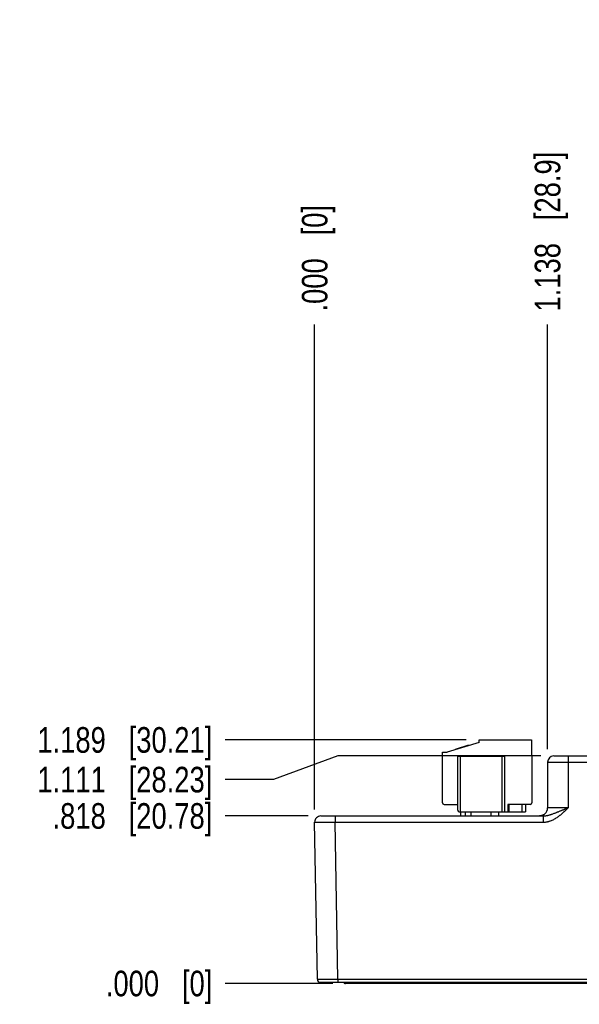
# Model space of a CAD drawing. Header units: inches. Extents: x 0 to 34, y 0 to 22.
# Tile 3 of 64: x 5.7 to 8.4, y 6.3 to 11.1. Entities that reach past the tile are written whole.
import ezdxf

# ---------------------------------------------------------------- set-up
doc = ezdxf.new("R2010")
doc.units = ezdxf.units.IN
doc.header["$LTSCALE"] = 1.87
doc.header["$MEASUREMENT"] = 0
doc.layers.get('0').update_dxf_attribs({"linetype": 'CONTINUOUS'})
doc.layers.add('DIMENSIONS', color=7, linetype='CONTINUOUS')
doc.styles.get("Standard").update_dxf_attribs({"font": 'txt', "width": 0.8})
doc.dimstyles.new('DIMSTYLE_1', dxfattribs={"dimtxt": 0.125, "dimasz": 0.18, "dimexe": 0.125, "dimexo": 0.0625, "dimgap": 0.03125, "dimtad": 0, "dimtih": 1, "dimtoh": 1, "dimdec": 3, "dimzin": 4, "dimdsep": 46, "dimtxsty": 'STANDARD', "dimblk": '_FILLED', "dimblk1": '_FILLED', "dimblk2": '_FILLED', "dimcen": 0.09, "dimadec": 0, "dimazin": 0, "dimtp": 0.01, "dimtm": 0.01, "dimtfac": 1, "dimtdec": 3, "dimtofl": 0, "dimtmove": 0, "dimatfit": 3, "dimldrblk": '_FILLED', "dimfxl": 1, "dimtolj": 1, "dimtzin": 4, "dimarcsym": 0})

# ---------------------------------------------------------------- blocks, each defined once
blk = doc.blocks.new('*D0')
at = {"layer": 'DIMENSIONS', "color": 2, "linetype": 'CONTINUOUS'}
blk.add_line((7.0651, 7.2008), (6.6601, 7.2008), dxfattribs=at)
at = {"layer": 'DIMENSIONS', "color": 2, "linetype": 'CONTINUOUS', "insert": (6.5976, 7.2633), "char_height": 0.125, "width": 1.225, "attachment_point": 3, "line_spacing_factor": 0.9}
blk.add_mtext('.818{\\Ftxt.shx;\\W1.000000;\\H0.125000; }[20.78]', dxfattribs=at)
blk = doc.blocks.new('_FILLED')
at = {"color": 0, "linetype": 'BYBLOCK'}
blk.add_solid([(0, 0), (-1, 0.174), (-1, -0.174)], dxfattribs=at)
blk = doc.blocks.new('*D1')
at = {"layer": 'DIMENSIONS', "color": 2, "linetype": 'CONTINUOUS'}
blk.add_line((7.1863, 6.3827), (6.6601, 6.3827), dxfattribs=at)
at = {"layer": 'DIMENSIONS', "color": 2, "linetype": 'CONTINUOUS', "insert": (6.5976, 6.4452), "char_height": 0.125, "width": 0.825, "attachment_point": 3, "line_spacing_factor": 0.9}
blk.add_mtext('.000{\\Ftxt.shx;\\W1.000000;\\H0.125000; }[0]', dxfattribs=at)
blk = doc.blocks.new('*D2')
at = {"layer": 'DIMENSIONS', "color": 2, "linetype": 'CONTINUOUS'}
for p, q in [((7.2111, 7.4939), (6.8958, 7.3781)), ((8.203, 7.4939), (7.2111, 7.4939)), ((6.8958, 7.3781), (6.6601, 7.3781))]:
    blk.add_line(p, q, dxfattribs=at)
at = {"layer": 'DIMENSIONS', "color": 2, "linetype": 'CONTINUOUS', "insert": (6.5976, 7.4406), "char_height": 0.125, "width": 1.325, "attachment_point": 3, "line_spacing_factor": 0.9}
blk.add_mtext('1.111{\\Ftxt.shx;\\W1.000000;\\H0.125000; }[28.23]', dxfattribs=at)
blk = doc.blocks.new('*D3')
at = {"layer": 'DIMENSIONS', "color": 2, "linetype": 'CONTINUOUS'}
blk.add_line((7.8383, 7.572), (6.6601, 7.572), dxfattribs=at)
at = {"layer": 'DIMENSIONS', "color": 2, "linetype": 'CONTINUOUS', "insert": (6.5976, 7.6345), "char_height": 0.125, "width": 1.325, "attachment_point": 3, "line_spacing_factor": 0.9}
blk.add_mtext('1.189{\\Ftxt.shx;\\W1.000000;\\H0.125000; }[30.21]', dxfattribs=at)
blk = doc.blocks.new('*D5')
at = {"layer": 'DIMENSIONS', "color": 2, "linetype": 'CONTINUOUS'}
blk.add_line((8.2355, 7.5264), (8.2355, 9.6009), dxfattribs=at)
at = {"layer": 'DIMENSIONS', "color": 2, "linetype": 'CONTINUOUS', "insert": (8.173, 9.6634), "char_height": 0.125, "width": 1.225, "attachment_point": 1, "rotation": 90, "line_spacing_factor": 0.9}
blk.add_mtext('1.138{\\Ftxt.shx;\\W1.000000;\\H0.125000; }[28.9]', dxfattribs=at)
blk = doc.blocks.new('*D6')
at = {"layer": 'DIMENSIONS', "color": 2, "linetype": 'CONTINUOUS'}
blk.add_line((7.0976, 7.2328), (7.0976, 9.6009), dxfattribs=at)
at = {"layer": 'DIMENSIONS', "color": 2, "linetype": 'CONTINUOUS', "insert": (7.0351, 9.6634), "char_height": 0.125, "width": 0.825, "attachment_point": 1, "rotation": 90, "line_spacing_factor": 0.9}
blk.add_mtext('.000{\\Ftxt.shx;\\W1.000000;\\H0.125000; }[0]', dxfattribs=at)
blk = doc.blocks.new('*D7')
at = {"layer": 'DIMENSIONS', "color": 2, "linetype": 'CONTINUOUS'}
blk.add_line((9.9484, 7.5951), (9.9484, 9.6009), dxfattribs=at)
at = {"layer": 'DIMENSIONS', "color": 2, "linetype": 'CONTINUOUS', "insert": (9.8859, 9.6634), "char_height": 0.125, "width": 1.325, "attachment_point": 1, "rotation": 90, "line_spacing_factor": 0.9}
blk.add_mtext('2.851{\\Ftxt.shx;\\W1.000000;\\H0.125000; }[72.41]', dxfattribs=at)
blk = doc.blocks.new('*D8')
at = {"layer": 'DIMENSIONS', "color": 2, "linetype": 'CONTINUOUS'}
blk.add_line((14.2687, 7.6091), (14.2687, 9.6009), dxfattribs=at)
at = {"layer": 'DIMENSIONS', "color": 2, "linetype": 'CONTINUOUS', "insert": (14.2062, 9.6634), "char_height": 0.125, "width": 1.425, "attachment_point": 1, "rotation": 90, "line_spacing_factor": 0.9}
blk.add_mtext('7.171{\\Ftxt.shx;\\W1.000000;\\H0.125000; }[182.14]', dxfattribs=at)

msp = doc.modelspace()

# ---------------------------------------------------------------- linework, layer by layer
at = {"color": 7, "linetype": 'CONTINUOUS'}
for p, q in [((7.9008, 7.5598), (7.7453, 7.5123)), ((7.9008, 7.5598), (7.9008, 7.572)), ((7.9008, 7.572), (8.1567, 7.572)), ((8.1567, 7.572), (8.1567, 7.4933)), ((7.7217, 7.2649), (7.7217, 7.5129)), ((7.7217, 7.5129), (7.7453, 7.5129)), ((7.7453, 7.5129), (7.7453, 7.5123)), ((7.8493, 7.5461), (7.7837, 7.526)), ((7.7837, 7.526), (7.7843, 7.5242)), ((7.7853, 7.5265), (7.7859, 7.5247)), ((7.7886, 7.5275), (7.7892, 7.5257)), ((7.7952, 7.5296), (7.7958, 7.5277)), ((7.8018, 7.5316), (7.8023, 7.5297)), ((7.81, 7.5341), (7.8105, 7.5322)), ((7.8247, 7.5386), (7.8253, 7.5367)), ((7.8329, 7.5411), (7.8335, 7.5392)), ((7.8395, 7.5431), (7.8401, 7.5412)), ((7.846, 7.5451), (7.8466, 7.5432)), ((7.8477, 7.5456), (7.8483, 7.5437)), ((7.8493, 7.5461), (7.8499, 7.5442)), ((7.7965, 7.2295), (7.7965, 7.4933)), ((7.7965, 7.4933), (8.0248, 7.4933)), ((7.8083, 7.4933), (7.8083, 7.2216)), ((8.013, 7.2216), (8.013, 7.4933)), ((8.0248, 7.4933), (8.0248, 7.2216)), ((8.1567, 7.4933), (8.1587, 7.4933)), ((8.1587, 7.4933), (8.1587, 7.2649)), ((8.2355, 7.4639), (8.2355, 7.2402)), ((8.2655, 7.4939), (9.9276, 7.4939)), ((8.3355, 7.4939), (8.3355, 7.4637)), ((8.3355, 7.4637), (8.3355, 7.2405)), ((8.3355, 7.4637), (9.9276, 7.4637)), ((7.7296, 7.257), (7.7965, 7.257)), ((7.8044, 7.2216), (8.1272, 7.2216)), ((7.8103, 7.2216), (7.8103, 7.2008)), ((7.8339, 7.2008), (7.8339, 7.2216)), ((7.8615, 7.2008), (7.8615, 7.2216)), ((7.9599, 7.2008), (7.9599, 7.2216)), ((7.9953, 7.2216), (7.9953, 7.2008)), ((8.0406, 7.257), (8.0406, 7.2216)), ((8.1508, 7.257), (8.0406, 7.257)), ((8.0485, 7.2216), (8.0485, 7.257)), ((8.1115, 7.2216), (8.1115, 7.257)), ((8.1272, 7.257), (8.1272, 7.2216)), ((7.111, 6.4034), (7.0976, 7.1703)), ((7.1276, 7.2008), (8.2147, 7.2008)), ((7.1976, 7.2008), (7.1976, 7.1705)), ((7.211, 6.4036), (7.1976, 7.1705)), ((7.1976, 7.1705), (8.2147, 7.1705)), ((8.1971, 7.2008), (8.1969, 7.2008)), ((8.1973, 7.2008), (8.1971, 7.2008)), ((8.1976, 7.2008), (8.1973, 7.2008)), ((8.1979, 7.2008), (8.1976, 7.2008)), ((8.1982, 7.2008), (8.1979, 7.2008)), ((8.1986, 7.2009), (8.1982, 7.2008)), ((8.2149, 7.2055), (8.2141, 7.2051)), ((8.2147, 7.2008), (8.2147, 7.1705)), ((8.2152, 7.2057), (8.2148, 7.2055)), ((7.111, 6.4034), (7.211, 6.4036)), ((7.211, 6.4036), (7.211, 6.3887)), ((7.211, 6.4036), (13.997, 6.4036)), ((7.126, 6.3887), (14.082, 6.3887)), ((7.2481, 6.3827), (7.2488, 6.3827)), ((13.9737, 6.3827), (7.2488, 6.3827)), ((7.269, 6.3827), (7.269, 6.3887))]:
    msp.add_line(p, q, dxfattribs=at)
for points in [[(8.1969, 7.2008), (8.1966, 7.2008), (8.1965, 7.2008)], [(8.2144, 7.2053), (8.2141, 7.2051), (8.2138, 7.2049), (8.2134, 7.2048), (8.2131, 7.2046), (8.2128, 7.2044), (8.2124, 7.2043), (8.2121, 7.2041), (8.2118, 7.204), (8.2114, 7.2039), (8.2111, 7.2037), (8.2108, 7.2036), (8.2104, 7.2035), (8.2101, 7.2033), (8.2098, 7.2032), (8.2095, 7.2031), (8.2092, 7.203), (8.2088, 7.2029), (8.2085, 7.2028), (8.2082, 7.2027), (8.2079, 7.2026), (8.2076, 7.2025), (8.2073, 7.2024), (8.207, 7.2023), (8.2067, 7.2022), (8.2064, 7.2021), (8.2061, 7.2021), (8.2058, 7.202), (8.2056, 7.2019), (8.2053, 7.2019), (8.205, 7.2018), (8.2047, 7.2017), (8.2044, 7.2017), (8.2042, 7.2016), (8.2039, 7.2016), (8.2036, 7.2015), (8.2034, 7.2015), (8.2031, 7.2014), (8.2029, 7.2014), (8.2026, 7.2013), (8.2024, 7.2013), (8.2021, 7.2012), (8.2019, 7.2012), (8.2016, 7.2012), (8.2014, 7.2011), (8.2012, 7.2011), (8.201, 7.2011), (8.2007, 7.2011), (8.2005, 7.201), (8.2003, 7.201), (8.2001, 7.201), (8.1999, 7.201), (8.1997, 7.2009), (8.1995, 7.2009), (8.1993, 7.2009), (8.1991, 7.2009), (8.1989, 7.2009), (8.1987, 7.2009), (8.1986, 7.2009)], [(7.2398, 6.3887), (7.2398, 6.3885), (7.2402, 6.3878), (7.2405, 6.3872), (7.2409, 6.3867), (7.2414, 6.3861), (7.2418, 6.3856), (7.2423, 6.3851), (7.2429, 6.3847), (7.2435, 6.3843), (7.2441, 6.3839), (7.2447, 6.3836), (7.2454, 6.3833), (7.246, 6.3831), (7.2467, 6.3829), (7.2474, 6.3828), (7.2481, 6.3827)]]:
    msp.add_lwpolyline(points, dxfattribs=at)
for centre, radius, start, end in [((8.2655, 7.4639), 0.03, 90, 180), ((7.7296, 7.2649), 0.00787, 180, 270), ((8.1508, 7.2649), 0.00787, 270, 360), ((7.8044, 7.2295), 0.00787, 180, 270), ((8.1962, 7.2402), 0.0394, 270.1441, 360), ((7.1276, 7.1708), 0.03, 90.0012, 181), ((7.126, 6.4037), 0.015, 181, 270), ((7.2488, 6.3925), 0.00984, 203.0401, 269.9996)]:
    msp.add_arc(centre, radius, start, end, dxfattribs=at)
for points, knots in [([(8.2355, 7.4639), (8.2355, 7.4639), (8.2355, 7.4639), (8.2355, 7.4639), (8.2355, 7.4639), (8.2356, 7.4639), (8.2356, 7.4639), (8.2356, 7.4639), (8.2356, 7.4639), (8.2356, 7.4639), (8.2357, 7.4639), (8.2357, 7.4639), (8.2358, 7.4639), (8.2359, 7.4639), (8.236, 7.4639), (8.2362, 7.4639), (8.2363, 7.4639), (8.2365, 7.4639), (8.2367, 7.4639), (8.237, 7.4639), (8.2375, 7.4639), (8.238, 7.4639), (8.2386, 7.4639), (8.2392, 7.4639), (8.2399, 7.4639), (8.2406, 7.4638), (8.2414, 7.4638), (8.2423, 7.4638), (8.2435, 7.4638), (8.2452, 7.4638), (8.2474, 7.4638), (8.2498, 7.4638), (8.2525, 7.4638), (8.2553, 7.4638), (8.2583, 7.4638), (8.2615, 7.4638), (8.2649, 7.4637), (8.2684, 7.4637), (8.2735, 7.4637), (8.2802, 7.4637), (8.2886, 7.4637), (8.2974, 7.4637), (8.3066, 7.4637), (8.3161, 7.4637), (8.3258, 7.4637), (8.3323, 7.4637), (8.3355, 7.4637)], [0, 0, 0, 0, 0.000009, 0.000026, 0.000084, 0.00018, 0.000313, 0.000483, 0.00069, 0.000935, 0.001218, 0.001896, 0.002724, 0.003703, 0.004831, 0.006109, 0.007537, 0.009114, 0.010841, 0.01474, 0.019233, 0.024316, 0.029987, 0.036242, 0.043078, 0.050491, 0.058475, 0.067026, 0.076139, 0.09603, 0.118097, 0.14229, 0.168549, 0.19681, 0.227007, 0.259066, 0.29291, 0.328457, 0.365622, 0.444444, 0.528616, 0.617328, 0.709724, 0.804916, 0.901986, 1, 1, 1, 1]), ([(8.2147, 7.1705), (8.2177, 7.1705), (8.2222, 7.1707), (8.2281, 7.1714), (8.2325, 7.1722), (8.2369, 7.1731), (8.2413, 7.1742), (8.2456, 7.1754), (8.2512, 7.1774), (8.2582, 7.1801), (8.2663, 7.184), (8.2741, 7.1884), (8.2817, 7.1932), (8.2878, 7.1975), (8.2926, 7.2011), (8.2961, 7.2039), (8.2996, 7.2067), (8.3042, 7.2106), (8.3086, 7.2146), (8.313, 7.2186), (8.3163, 7.2217), (8.3196, 7.2248), (8.3228, 7.2279), (8.326, 7.231), (8.3292, 7.2342), (8.3324, 7.2373), (8.3345, 7.2394), (8.3355, 7.2405)], [0, 0, 0, 0, 0.062484, 0.093736, 0.124987, 0.156238, 0.18749, 0.218742, 0.249993, 0.312487, 0.374983, 0.43748, 0.499979, 0.562479, 0.593731, 0.624984, 0.656236, 0.687488, 0.74999, 0.781242, 0.812493, 0.843744, 0.874995, 0.906247, 0.937498, 0.968749, 1, 1, 1, 1]), ([(8.2147, 7.2008), (8.216, 7.2008), (8.2186, 7.2009), (8.2239, 7.2013), (8.2291, 7.202), (8.2343, 7.203), (8.2394, 7.2042), (8.2444, 7.2056), (8.2494, 7.2071), (8.2531, 7.2083), (8.2568, 7.2096), (8.2617, 7.2113), (8.2679, 7.2136), (8.274, 7.216), (8.2789, 7.2179), (8.2826, 7.2194), (8.2863, 7.2209), (8.2913, 7.2228), (8.2962, 7.2249), (8.3012, 7.2269), (8.305, 7.2284), (8.3088, 7.2299), (8.3126, 7.2314), (8.3164, 7.2329), (8.3196, 7.2342), (8.3221, 7.2352), (8.324, 7.2359), (8.326, 7.2367), (8.3276, 7.2373), (8.3288, 7.2378), (8.3301, 7.2383), (8.3317, 7.239), (8.3336, 7.2397), (8.3349, 7.2402), (8.3355, 7.2405)], [0, 0, 0, 0, 0.031063, 0.062026, 0.123685, 0.154414, 0.185084, 0.24631, 0.276897, 0.307487, 0.338095, 0.368736, 0.430172, 0.491908, 0.522914, 0.554023, 0.585239, 0.616569, 0.679574, 0.711245, 0.743021, 0.774899, 0.80687, 0.838923, 0.871048, 0.887133, 0.903231, 0.919341, 0.935461, 0.943524, 0.951588, 0.967722, 0.98386, 1, 1, 1, 1]), ([(8.3355, 7.2405), (8.3323, 7.2405), (8.3258, 7.2405), (8.3161, 7.2405), (8.3066, 7.2405), (8.2974, 7.2405), (8.2886, 7.2405), (8.2802, 7.2404), (8.2735, 7.2404), (8.2684, 7.2404), (8.2649, 7.2404), (8.2615, 7.2404), (8.2583, 7.2404), (8.2553, 7.2404), (8.2525, 7.2403), (8.2498, 7.2403), (8.2474, 7.2403), (8.2452, 7.2403), (8.2435, 7.2403), (8.2423, 7.2403), (8.2414, 7.2403), (8.2406, 7.2403), (8.2399, 7.2403), (8.2392, 7.2402), (8.2386, 7.2402), (8.238, 7.2402), (8.2375, 7.2402), (8.237, 7.2402), (8.2367, 7.2402), (8.2365, 7.2402), (8.2363, 7.2402), (8.2362, 7.2402), (8.236, 7.2402), (8.2359, 7.2402), (8.2358, 7.2402), (8.2357, 7.2402), (8.2357, 7.2402), (8.2356, 7.2402), (8.2356, 7.2402), (8.2356, 7.2402), (8.2356, 7.2402), (8.2355, 7.2402), (8.2355, 7.2402), (8.2355, 7.2402), (8.2355, 7.2402)], [0, 0, 0, 0, 0.098017, 0.195091, 0.290286, 0.382686, 0.471399, 0.555572, 0.634394, 0.671559, 0.707105, 0.740948, 0.773006, 0.803202, 0.831462, 0.85772, 0.88191, 0.903977, 0.923865, 0.932978, 0.941528, 0.949511, 0.956923, 0.963758, 0.970012, 0.975682, 0.980765, 0.985257, 0.989156, 0.990882, 0.992458, 0.993886, 0.995164, 0.996292, 0.99727, 0.998098, 0.998776, 0.999304, 0.999512, 0.999682, 0.999815, 0.999912, 0.999972, 1, 1, 1, 1]), ([(7.0976, 7.1703), (7.0976, 7.1703), (7.0976, 7.1703), (7.0977, 7.1703), (7.0977, 7.1703), (7.0977, 7.1703), (7.0977, 7.1703), (7.0977, 7.1703), (7.0977, 7.1703), (7.0977, 7.1703), (7.0978, 7.1703), (7.0978, 7.1702), (7.0979, 7.1702), (7.098, 7.1702), (7.0981, 7.1702), (7.0983, 7.1702), (7.0984, 7.1702), (7.0986, 7.1702), (7.0988, 7.1702), (7.0991, 7.1702), (7.0996, 7.1702), (7.1001, 7.1702), (7.1007, 7.1702), (7.1013, 7.1702), (7.102, 7.1702), (7.1027, 7.1702), (7.1035, 7.1702), (7.1044, 7.1702), (7.1056, 7.1702), (7.1073, 7.1702), (7.1095, 7.1702), (7.1119, 7.1702), (7.1146, 7.1702), (7.1174, 7.1702), (7.1204, 7.1702), (7.1236, 7.1702), (7.127, 7.1702), (7.1305, 7.1702), (7.1356, 7.1703), (7.1423, 7.1703), (7.1507, 7.1703), (7.1595, 7.1703), (7.1687, 7.1704), (7.1782, 7.1704), (7.1879, 7.1705), (7.1944, 7.1705), (7.1976, 7.1705)], [0, 0, 0, 0, 0.000009, 0.000026, 0.000085, 0.000181, 0.000314, 0.000484, 0.000691, 0.000937, 0.001219, 0.001898, 0.002727, 0.003705, 0.004834, 0.006112, 0.00754, 0.009118, 0.010845, 0.014744, 0.019238, 0.024322, 0.029993, 0.036249, 0.043086, 0.050498, 0.058483, 0.067035, 0.076148, 0.096039, 0.118108, 0.142301, 0.16856, 0.196822, 0.227019, 0.259079, 0.292923, 0.32847, 0.365635, 0.444456, 0.528627, 0.617336, 0.709731, 0.80492, 0.901988, 1, 1, 1, 1])]:
    msp.add_open_spline(points, degree=3, knots=knots, dxfattribs=at)

# ---------------------------------------------------------------- dimensions: what is measured, and where the dimension line sits
at = {"layer": 'DIMENSIONS', "color": 2, "linetype": 'CONTINUOUS'}
for feature_location, offset, dtype, origin, picture, middle in [((14.2687, 7.6091), (0, 1.9918), 1, (7.0976, 7.5466), '*D8', (14.2687, 10.3759)), ((9.9484, 7.5951), (0, 2.0058), 1, (7.0976, 7.5326), '*D7', (9.9484, 10.3259)), ((8.2355, 7.5264), (0, 2.0745), 1, (7.0976, 7.1703), '*D5', (8.2355, 10.2759)), ((7.0976468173, 7.2327636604), (0, 2.3681456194), 1, (7.0976468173, 7.1702636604), '*D6', (7.0976468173, 10.0759092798)), ((7.8383, 7.572), (-1.1782, 0), 0, (7.9008, 6.3827), '*D3', (5.9351, 7.572)), ((8.203, 7.4939), (-1.5429, -0.1158), 0, (8.2655, 6.3827), '*D2', (5.9351, 7.3781)), ((7.0651, 7.2008), (-0.405, 0), 0, (7.2488, 6.3827), '*D0', (5.9851, 7.2008)), ((7.1863060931, 6.3827006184), (-0.5261592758, 0), 0, (7.2488060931, 6.3827006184), '*D1', (6.1851468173, 6.3827006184))]:
    dim = msp.add_ordinate_dim(feature_location=feature_location, offset=offset, dtype=dtype, origin=origin, dimstyle='DIMSTYLE_1', dxfattribs=at)
    dim.commit()
    dim.dimension.update_dxf_attribs({"geometry": picture, "text_midpoint": middle})

doc.saveas('drawing.dxf')
